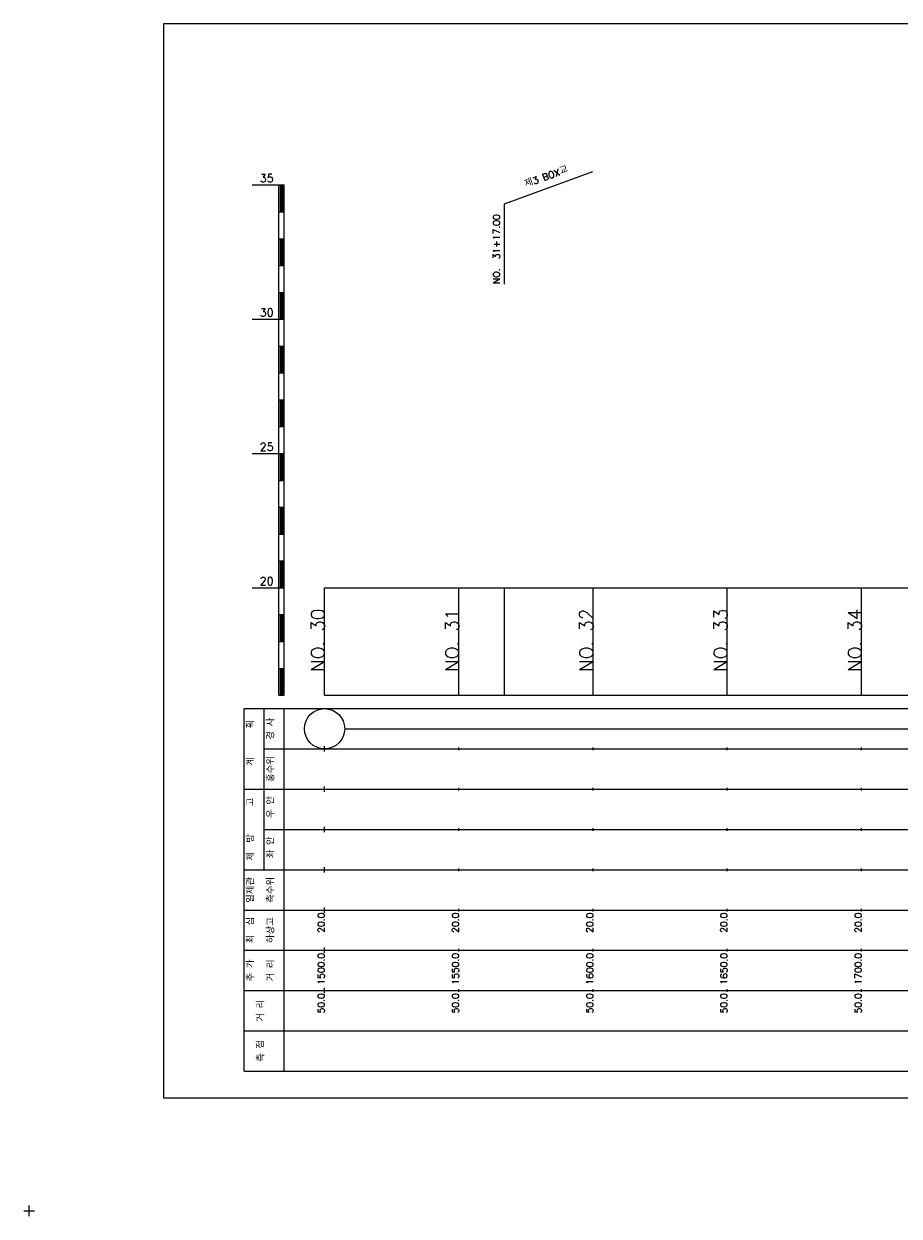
# Model space of a CAD drawing. Extents: x -2 to 685, y -2 to 1891.
# Tile 7 of 8: x -2 to 324, y 1447 to 1891. Entities that reach past the tile are written whole.
import ezdxf
from ezdxf.enums import TextEntityAlignment as Align

# ---------------------------------------------------------------- set-up
doc = ezdxf.new("R2010")
doc.units = 0
doc.header["$LTSCALE"] = 5
for name, color, linetype in [('BOX', 5, 'CONTINUOUS'), ('DT1', 3, 'CONTINUOUS'), ('LT1', 4, 'CONTINUOUS'), ('ST1', 7, 'CONTINUOUS')]:
    doc.layers.add(name, color=color, linetype=linetype)
doc.styles.add('GHS', font='ROMANS.shx', dxfattribs={"bigfont": 'GHS.shx'})

msp = doc.modelspace()

# ---------------------------------------------------------------- linework, layer by layer
at = {"layer": 'BOX'}
msp.add_lwpolyline([(50, 1491), (650, 1491), (650, 1891), (50, 1891), (50, 1491)], dxfattribs=at)
at = {"layer": 'LT1', "linetype": 'CONTINUOUS'}
for p, q in [((177, 1824), (209.89, 1835.97)), ((177, 1794), (177, 1824))]:
    msp.add_line(p, q, dxfattribs=at)
at = {"layer": 'LT1'}
for p, q in [((83, 1831), (93, 1831)), ((93, 1641), (93, 1831)), ((93, 1831), (95, 1831)), ((93.5, 1830.8), (93.5, 1821.2)), ((94, 1830.8), (94, 1821.2)), ((94.5, 1830.8), (94.5, 1821.2)), ((95, 1641), (95, 1831)), ((93, 1821), (95, 1821)), ((93, 1811), (95, 1811)), ((93.5, 1810.8), (93.5, 1801.2)), ((94, 1810.8), (94, 1801.2)), ((94.5, 1810.8), (94.5, 1801.2)), ((93, 1801), (95, 1801)), ((93, 1791), (95, 1791)), ((93.5, 1790.8), (93.5, 1781.2)), ((94, 1790.8), (94, 1781.2)), ((94.5, 1790.8), (94.5, 1781.2)), ((83, 1781), (93, 1781)), ((93, 1781), (95, 1781)), ((93, 1771), (95, 1771)), ((93.5, 1770.8), (93.5, 1761.2)), ((94, 1770.8), (94, 1761.2)), ((94.5, 1770.8), (94.5, 1761.2)), ((93, 1761), (95, 1761)), ((93, 1751), (95, 1751)), ((93.5, 1750.8), (93.5, 1741.2)), ((94, 1750.8), (94, 1741.2)), ((94.5, 1750.8), (94.5, 1741.2)), ((93, 1741), (95, 1741)), ((83, 1731), (93, 1731)), ((93, 1731), (95, 1731)), ((93.5, 1730.8), (93.5, 1721.2)), ((94, 1730.8), (94, 1721.2)), ((94.5, 1730.8), (94.5, 1721.2)), ((93, 1721), (95, 1721)), ((93, 1711), (95, 1711)), ((93.5, 1710.8), (93.5, 1701.2)), ((94, 1710.8), (94, 1701.2)), ((94.5, 1710.8), (94.5, 1701.2)), ((93, 1701), (95, 1701)), ((93, 1691), (95, 1691)), ((93.5, 1690.8), (93.5, 1681.2)), ((94, 1690.8), (94, 1681.2)), ((94.5, 1690.8), (94.5, 1681.2)), ((83, 1681), (93, 1681)), ((93, 1681), (95, 1681)), ((110, 1641), (110, 1681)), ((160, 1641), (160, 1681)), ((177, 1641), (177, 1681)), ((210, 1641), (210, 1681)), ((260, 1641), (260, 1681)), ((310, 1641), (310, 1681)), ((110, 1673.24), (110, 1675.24)), ((160, 1673.74), (160, 1674.74)), ((210, 1673.74), (210, 1674.74)), ((260, 1673.74), (260, 1674.74)), ((310, 1673.74), (310, 1674.74)), ((93, 1671), (95, 1671)), ((93.5, 1670.8), (93.5, 1661.2)), ((94, 1670.8), (94, 1661.2)), ((94.5, 1670.8), (94.5, 1661.2)), ((93, 1661), (95, 1661)), ((93, 1651), (95, 1651)), ((93.5, 1650.8), (93.5, 1641.2)), ((94, 1650.8), (94, 1641.2)), ((94.5, 1650.8), (94.5, 1641.2)), ((93, 1641), (95, 1641)), ((110, 1641), (610, 1641)), ((110, 1620), (110, 1622)), ((160, 1620.5), (160, 1621.5)), ((210, 1620.5), (210, 1621.5)), ((260, 1620.5), (260, 1621.5)), ((310, 1620.5), (310, 1621.5)), ((110, 1605), (110, 1607)), ((160, 1605.5), (160, 1606.5)), ((210, 1605.5), (210, 1606.5)), ((260, 1605.5), (260, 1606.5)), ((310, 1605.5), (310, 1606.5)), ((110, 1590), (110, 1592)), ((160, 1590.5), (160, 1591.5)), ((210, 1590.5), (210, 1591.5)), ((260, 1590.5), (260, 1591.5)), ((310, 1590.5), (310, 1591.5)), ((110, 1575), (110, 1577)), ((160, 1575.5), (160, 1576.5)), ((210, 1575.5), (210, 1576.5)), ((260, 1575.5), (260, 1576.5)), ((310, 1575.5), (310, 1576.5)), ((110, 1560), (110, 1562)), ((160, 1560.5), (160, 1561.5)), ((210, 1560.5), (210, 1561.5)), ((260, 1560.5), (260, 1561.5)), ((310, 1560.5), (310, 1561.5)), ((110, 1545), (110, 1547)), ((160, 1545.5), (160, 1546.5)), ((210, 1545.5), (210, 1546.5)), ((260, 1545.5), (260, 1546.5)), ((310, 1545.5), (310, 1546.5)), ((110, 1530), (110, 1532)), ((160, 1530.5), (160, 1531.5)), ((210, 1530.5), (210, 1531.5)), ((260, 1530.5), (260, 1531.5)), ((310, 1530.5), (310, 1531.5))]:
    msp.add_line(p, q, dxfattribs=at)
msp.add_lwpolyline([(110, 1681), (160, 1681), (210, 1681), (260, 1681), (310, 1681), (360, 1681), (410, 1681), (460, 1681), (510, 1681), (560, 1681), (610, 1681)], dxfattribs=at)
at = {"layer": 'ST1'}
for p, q in [((80, 1501), (80, 1636)), ((80, 1636), (623, 1636)), ((87.5, 1606), (87.5, 1636)), ((95, 1501), (95, 1636)), ((87.5, 1621), (623, 1621)), ((80, 1606), (623, 1606)), ((87.5, 1576), (87.5, 1606)), ((87.5, 1591), (623, 1591)), ((80, 1576), (623, 1576)), ((80, 1561), (623, 1561)), ((80, 1546), (623, 1546)), ((80, 1531), (623, 1531)), ((80, 1516), (623, 1516)), ((80, 1501), (623, 1501)), ((-2, 1449), (2, 1449)), ((0, 1447), (0, 1451))]:
    msp.add_line(p, q, dxfattribs=at)
at = {"layer": 'ST1', "linetype": 'CONTINUOUS'}
msp.add_line((117.5, 1628.5), (602.5, 1628.5), dxfattribs=at)
msp.add_circle((110, 1628.5), 7.5, dxfattribs=at)

# ---------------------------------------------------------------- texts
at = {"layer": 'DT1', "style": 'GHS'}
for s, p in [('35', (91, 1832)), ('30', (91, 1782)), ('25', (91, 1732)), ('20', (91, 1682))]:
    msp.add_text(s, height=3, dxfattribs=at).set_placement(p, align=Align.RIGHT)
at = {"layer": 'DT1', "linetype": 'CONTINUOUS', "style": 'GHS'}
for s, rotation, p in [('제3 BOX교', 20, (193, 1832.99)), ('  획', 90, (83.75, 1628.5)), ('경 사', 90, (91.25, 1628.5)), ('홍수위', 90, (91.25, 1613.5)), ('   계', 90, (83.75, 1613.5)), ('   고', 90, (83.75, 1598.5)), (' 우 안', 90, (91.25, 1598.5)), (' 제  방', 90, (83.75, 1583.5)), (' 좌 안', 90, (91.25, 1583.5)), ('일제관', 90, (83.75, 1568.5)), ('측수위', 90, (91.25, 1568.5)), ('최  심', 90, (83.75, 1553.5)), ('하상고', 90, (91.25, 1553.5)), ('추 가', 90, (83.75, 1538.5)), ('거 리', 90, (91.25, 1538.5)), ('거 리', 90, (87.5, 1523.5)), ('측 점', 90, (87.5, 1508.5))]:
    msp.add_text(s, height=2.5, rotation=rotation, dxfattribs=at).set_placement(p, align=Align.CENTER)
msp.add_text('NO.  31+17.00', height=2.5, rotation=90, dxfattribs=at).set_placement((175.25, 1794.12))
at = {"layer": 'DT1', "style": 'GHS'}
for s, height, p in [('NO. 30', 5, (110, 1673.24)), ('NO. 31', 5, (160, 1673.24)), ('NO. 32', 5, (210, 1673.24)), ('NO. 33', 5, (260, 1673.24)), ('NO. 34', 5, (310, 1673.24)), (' 20.0', 2.5, (110, 1560)), (' 20.0', 2.5, (160, 1560)), (' 20.0', 2.5, (210, 1560)), (' 20.0', 2.5, (260, 1560)), (' 20.0', 2.5, (310, 1560)), ('  1500.0', 2.5, (110, 1545)), ('  1550.0', 2.5, (160, 1545)), ('  1600.0', 2.5, (210, 1545)), ('  1650.0', 2.5, (260, 1545)), ('  1700.0', 2.5, (310, 1545)), ('  50.0', 2.5, (110, 1530)), ('  50.0', 2.5, (160, 1530)), ('  50.0', 2.5, (210, 1530)), ('  50.0', 2.5, (260, 1530)), ('  50.0', 2.5, (310, 1530))]:
    msp.add_text(s, height=height, rotation=90, dxfattribs=at).set_placement(p, align=Align.RIGHT)

doc.saveas('drawing.dxf')
